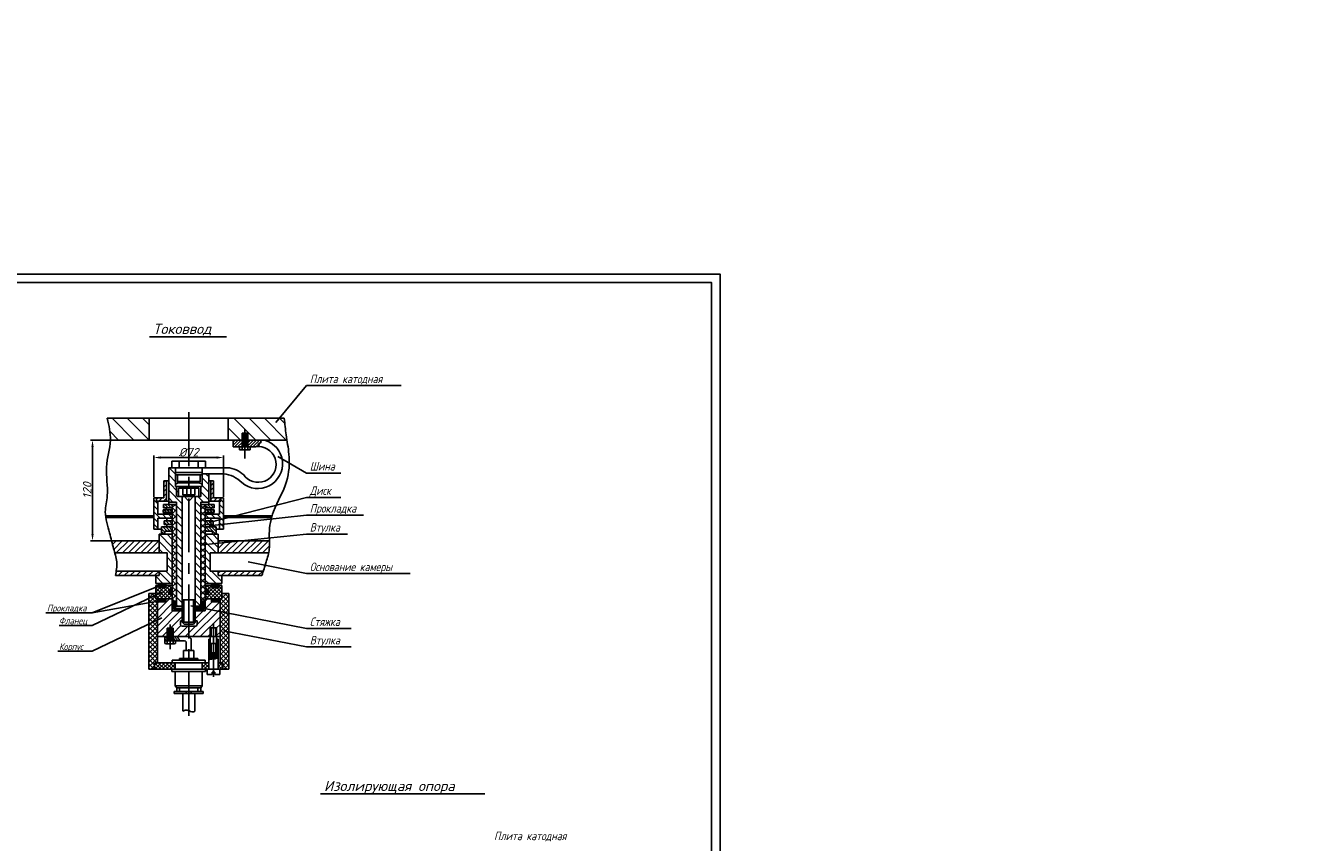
# Model space of a CAD drawing. Header units: millimetres. Extents: x 0 to 298874, y 0 to 515102.
# Tile 4 of 4: x 1584 to 2335, y 525 to 1006. Entities that reach past the tile are written whole.
import ezdxf

# ---------------------------------------------------------------- set-up
doc = ezdxf.new("R2010")
doc.units = ezdxf.units.MM
doc.linetypes.add('CENTER', pattern=[50.8, 31.75, -6.35, 6.35, -6.35])
for name, color, linetype in [('Основной', 7, 'Continuous'), ('Ось', 2, 'CENTER'), ('Размерный', 1, 'Continuous'), ('Сечение', 4, 'Continuous'), ('Текст', 5, 'Continuous'), ('Штриховка', 4, 'Continuous')]:
    doc.layers.add(name, color=color, linetype=linetype)
doc.styles.add('ROMANS', font='romans.shx', dxfattribs={"oblique": 15, "height": 5})
doc.dimstyles.new('ISO-25', dxfattribs={"dimtxt": 2.5, "dimasz": 2.5, "dimexe": 1.25, "dimexo": 0.625, "dimtad": 1, "dimtxsty": 'Standard', "dimcen": 2.5, "dimadec": 0, "dimazin": 0, "dimtfac": 1, "dimtmove": 0, "dimatfit": 3, "dimfxl": 0, "dimarcsym": 0})
picture_1 = doc.add_image_def('image1.jpg', size_in_pixel=(2083, 3590))
pattern_1 = [(135, (155.9853, 0), (-2.245064, -2.245064), [])]
pattern_2 = [(135, (155.9853, 0), (-1.7960512, -1.7960512), [])]
pattern_3 = [(135, (155.9853, 0), (-0.8980256, -0.8980256), [])]
pattern_4 = [(135, (155.9853, 0), (-1.122532, -1.122532), []), (225, (155.9853, 0), (1.122532, -1.122532), [])]
pattern_5 = [(135, (155.98525, 0), (-0.4490128, -0.4490128), []), (225, (155.98525, 0), (0.4490128, -0.4490128), [])]

# ---------------------------------------------------------------- blocks, each defined once
blk = doc.blocks.new('*D7')
at = {"layer": 'Defpoints', "color": 0}
for p in [(1660.11, 751.48), (1660.11, 727.78), (1701.15, 727.78)]:
    blk.add_point(p, dxfattribs=at)
at = {"layer": 'Размерный', "color": 0, "lineweight": -2}
for p, q in [((1660.11, 728.41), (1660.11, 752.73)), ((1697.15, 751.48), (1664.11, 751.48)), ((1701.15, 728.41), (1701.15, 752.73))]:
    blk.add_line(p, q, dxfattribs=at)
at = {"layer": 'Размерный', "color": 0}
for points in [[(1664.11, 752.14), (1664.11, 750.81), (1660.11, 751.48)], [(1697.15, 752.14), (1697.15, 750.81), (1701.15, 751.48)]]:
    blk.add_solid(points, dxfattribs=at)
at = {"layer": 'Размерный', "color": 5, "insert": (1680.63, 754.6), "char_height": 5, "attachment_point": 5, "style": 'ROMANS'}
blk.add_mtext('%%c72', dxfattribs=at)
blk = doc.blocks.new('*D8')
at = {"layer": 'Defpoints', "color": 0}
for p in [(1634.45, 761.74), (1623.92, 702.41), (1635.13, 702.41)]:
    blk.add_point(p, dxfattribs=at)
at = {"layer": 'Размерный', "color": 0, "lineweight": -2}
for p, q in [((1633.83, 761.74), (1622.67, 761.74)), ((1623.92, 757.74), (1623.92, 706.41)), ((1634.51, 702.41), (1622.67, 702.41))]:
    blk.add_line(p, q, dxfattribs=at)
at = {"layer": 'Размерный', "color": 0}
for points in [[(1623.25, 757.74), (1624.58, 757.74), (1623.92, 761.74)], [(1623.25, 706.41), (1624.58, 706.41), (1623.92, 702.41)]]:
    blk.add_solid(points, dxfattribs=at)
at = {"layer": 'Размерный', "color": 5, "insert": (1620.79, 732.07), "char_height": 5, "attachment_point": 5, "rotation": 90, "style": 'ROMANS'}
blk.add_mtext('120', dxfattribs=at)

msp = doc.modelspace()

# ---------------------------------------------------------------- hatches: boundary and pattern name
at = {"layer": 'Штриховка'}
h = msp.add_hatch(dxfattribs=at)
h.set_pattern_fill('ANSI31', color=256, scale=2, angle=90, style=0)
h.set_pattern_definition([(135, (155.985, 0), (-4.490128, -4.490128), [])])
edge = h.paths.add_edge_path()
edge.add_arc((1656.81, 762.236), 0.5, 270, 360)
edge.add_line((1657.31, 762.236), (1657.31, 774.1))
edge.add_arc((1656.81, 774.1), 0.5, 360, 450)
edge.add_line((1656.81, 774.6), (1632.6, 774.6))
edge.add_spline(control_points=[(1632.6, 774.6), (1633.585, 770.309), (1634.57, 766.017), (1634.45, 761.736)], knot_values=[0, 0, 0, 0, 12.995869, 12.995869, 12.995869, 12.995869], degree=3, periodic=0)
edge.add_line((1634.45, 761.736), (1656.81, 761.736))
edge = h.paths.add_edge_path()
edge.add_arc((1704.452, 774.1), 0.5, 90, 180)
edge.add_line((1703.952, 774.1), (1703.952, 762.236))
edge.add_arc((1704.452, 762.236), 0.5, 180, 270)
edge.add_line((1704.452, 761.736), (1712.043, 761.736))
edge.add_line((1712.043, 761.736), (1712.043, 765.926))
edge.add_line((1712.043, 765.926), (1715.426, 765.926))
edge.add_line((1715.426, 765.926), (1715.426, 761.736))
edge.add_line((1715.426, 761.736), (1738.544, 761.736))
edge.add_spline(control_points=[(1738.544, 761.736), (1738.379, 762.765), (1737.706, 767.026), (1737.292, 771.333), (1736.977, 774.6)], knot_values=[0, 0, 0, 0, 3.1296326, 12.9655531, 12.9655531, 12.9655531, 12.9655531], degree=3, periodic=0)
edge.add_line((1736.977, 774.6), (1704.452, 774.6))
h = msp.add_hatch(dxfattribs=at)
h.set_pattern_fill('ANSI31', color=256, scale=0.4, style=0)
h.set_pattern_definition([(45, (155.9853, 0), (-0.8980256, 0.8980256), [])])
h.paths.add_polyline_path([(1706.747, 761.736), (1706.747, 757.841), (1712.043, 757.841), (1712.043, 761.736)])
edge = h.paths.add_edge_path()
edge.add_arc((1721.626, 747.409), 10.527, 89.830963, 97.745248, ccw=False)
edge.add_spline(control_points=[(1721.657, 757.937), (1721.905, 758.193), (1722.43, 758.735), (1721.184, 760.101), (1723.701, 759.91), (1723.188, 761.11), (1722.921, 761.736)], knot_values=[0, 0, 0, 0, 0.9479205, 2.0059352, 3.4021687, 4.9242762, 4.9242762, 4.9242762, 4.9242762], degree=3, periodic=0)
edge.add_line((1722.921, 761.736), (1715.426, 761.736))
edge.add_line((1715.426, 761.736), (1715.426, 757.841))
edge.add_line((1715.426, 757.841), (1720.207, 757.841))
h = msp.add_hatch(dxfattribs=at)
h.set_pattern_fill('ANSI31', color=256, angle=90, style=0)
h.set_pattern_definition(pattern_1)
h.paths.add_polyline_path([(1674.619, 728.501), (1674.619, 733.5), (1680.631, 733.5), (1680.631, 734.316), (1672.781, 734.316), (1672.781, 745.336), (1668.84, 745.336), (1668.84, 725.233), (1673.514, 725.233), (1673.514, 663.931), (1676.85, 663.931), (1676.85, 728.501)])
h.paths.add_polyline_path([(1692.423, 725.233), (1692.423, 741.918), (1688.481, 741.918), (1688.481, 734.316), (1687.818, 734.316), (1687.818, 728.501), (1684.412, 728.501), (1684.412, 663.931), (1687.749, 663.931), (1687.749, 725.233)])
h = msp.add_hatch(dxfattribs=at)
h.set_pattern_fill('ANSI31', color=256, scale=0.6, style=0)
h.set_pattern_definition([(45, (155.9853, 0), (-1.3470384, 1.3470384), [])])
h.paths.add_polyline_path([(1699.568, 725.794), (1699.568, 727.783), (1695.281, 727.783), (1695.281, 737.73), (1693.75, 737.73), (1693.75, 725.794)])
h.paths.add_polyline_path([(1667.513, 725.794), (1667.513, 737.73), (1665.982, 737.73), (1665.982, 727.783), (1661.694, 727.783), (1661.694, 725.794)])
h = msp.add_hatch(dxfattribs=at)
h.set_pattern_fill('ANSI31', color=256, scale=0.8, angle=90, style=0)
h.set_pattern_definition(pattern_2)
h.paths.add_polyline_path([(1660.112, 709.291), (1662.454, 709.291), (1662.454, 715.668), (1670.927, 715.668), (1670.927, 718.014), (1662.506, 718.014), (1662.506, 725.794), (1661.694, 725.794), (1661.694, 727.783), (1660.112, 727.783)])
h.paths.add_polyline_path([(1701.151, 727.783), (1699.568, 727.783), (1699.568, 725.794), (1698.757, 725.794), (1698.757, 718.014), (1690.335, 718.014), (1690.335, 715.668), (1698.808, 715.668), (1698.808, 709.291), (1701.151, 709.291)])
h = msp.add_hatch(dxfattribs=at)
h.set_pattern_fill('ANSI31', color=256, scale=0.4, angle=90, style=0)
h.set_pattern_definition(pattern_3)
h.paths.add_polyline_path([(1670.927, 719.136), (1670.927, 720.615), (1665.619, 720.615), (1665.619, 719.136)])
h.paths.add_polyline_path([(1670.927, 721.789), (1670.927, 723.778), (1665.67, 723.778), (1665.67, 721.789)])
h.paths.add_polyline_path([(1695.592, 723.778), (1690.335, 723.778), (1690.335, 721.789), (1695.592, 721.789)])
h.paths.add_polyline_path([(1690.335, 720.615), (1690.335, 719.136), (1695.643, 719.136), (1695.643, 720.615)])
h = msp.add_hatch(dxfattribs=at)
h.set_pattern_fill('ANSI37', color=256, scale=0.8, angle=90, style=0)
h.set_pattern_definition([(135, (129.9618, 0), (-1.7960512, -1.7960512), []), (225, (129.9618, 0), (1.7960512, -1.7960512), [])])
h.paths.add_polyline_path([(1687.749, 666.828), (1690.335, 666.828), (1690.335, 723.778), (1687.749, 723.778)])
h.paths.add_polyline_path([(1670.927, 666.828), (1673.514, 666.828), (1673.514, 723.778), (1670.927, 723.778)])
h = msp.add_hatch(dxfattribs=at)
h.set_pattern_fill('ANSI31', color=256, scale=0.8, angle=90, style=0)
h.set_pattern_definition(pattern_2)
edge = h.paths.add_edge_path()
edge.add_line((1645.841, 717.199), (1631.57, 717.199))
edge.add_spline(control_points=[(1631.57, 717.199), (1631.606, 716.874), (1631.649, 716.549), (1631.698, 716.223)], knot_values=[57.8110149, 57.8110149, 57.8110149, 57.8110149, 58.8032169, 58.8032169, 58.8032169, 58.8032169], degree=3, periodic=0)
edge.add_line((1631.698, 716.223), (1645.841, 716.223))
edge.add_line((1645.841, 716.223), (1645.841, 717.199))
edge = h.paths.add_edge_path()
edge.add_spline(control_points=[(1729.525, 716.223), (1729.615, 716.55), (1729.709, 716.875), (1729.807, 717.199)], knot_values=[59.3508208, 59.3508208, 59.3508208, 59.3508208, 60.3612891, 60.3612891, 60.3612891, 60.3612891], degree=3, periodic=0)
edge.add_line((1729.807, 717.199), (1715.422, 717.199))
edge.add_line((1715.422, 717.199), (1715.422, 716.223))
edge.add_line((1715.422, 716.223), (1729.525, 716.223))
h = msp.add_hatch(dxfattribs=at)
h.set_pattern_fill('ANSI31', color=256, scale=0.4, angle=90, style=0)
h.set_pattern_definition(pattern_3)
h.paths.add_polyline_path([(1670.927, 711.995), (1670.927, 714.086), (1666.129, 714.086), (1666.129, 711.995)])
h.paths.add_polyline_path([(1664.547, 710.618), (1664.547, 706.231), (1666.538, 706.231), (1666.538, 708.016), (1670.927, 708.016), (1670.927, 710.618)])
h.paths.add_polyline_path([(1690.335, 714.086), (1690.335, 711.995), (1695.133, 711.995), (1695.133, 714.086)])
h.paths.add_polyline_path([(1690.335, 710.618), (1690.335, 708.016), (1694.725, 708.016), (1694.725, 706.231), (1696.715, 706.231), (1696.715, 710.618)])
h = msp.add_hatch(dxfattribs=at)
h.set_pattern_fill('ANSI31', color=256, angle=90, style=0)
h.set_pattern_definition(pattern_1)
h.paths.add_polyline_path([(1670.927, 706.231), (1663.22, 706.231), (1663.22, 695.277), (1667.901, 695.277), (1667.901, 684.617), (1663.22, 684.617), (1663.22, 681.949), (1661.146, 681.949), (1661.146, 677.219), (1670.927, 677.219)])
h.paths.add_polyline_path([(1698.042, 706.231), (1690.335, 706.231), (1690.335, 677.219), (1700.116, 677.219), (1700.116, 681.949), (1698.042, 681.949), (1698.042, 684.617), (1693.362, 684.617), (1693.362, 695.277), (1698.042, 695.277)])
h = msp.add_hatch(dxfattribs=at)
h.set_pattern_fill('ANSI31', color=256, scale=0.8, style=0)
h.set_pattern_definition([(45, (155.9853, 0), (-1.7960512, 1.7960512), [])])
edge = h.paths.add_edge_path()
edge.add_line((1663.22, 695.277), (1663.22, 702.41))
edge.add_line((1663.22, 702.41), (1635.131, 702.41))
edge.add_spline(control_points=[(1635.131, 702.41), (1635.498, 700.869), (1636.072, 698.492), (1636.787, 696.117), (1637.029, 695.277)], knot_values=[72.9598466, 72.9598466, 72.9598466, 72.9598466, 77.7254674, 80.3227501, 80.3227501, 80.3227501, 80.3227501], degree=3, periodic=0)
edge.add_line((1637.029, 695.277), (1663.22, 695.277))
edge = h.paths.add_edge_path()
edge.add_spline(control_points=[(1727.755, 695.277), (1727.914, 696.035), (1728.307, 698.388), (1728.271, 700.783), (1728.218, 702.41)], knot_values=[74.2362057, 74.2362057, 74.2362057, 74.2362057, 76.5629157, 81.4302577, 81.4302577, 81.4302577, 81.4302577], degree=3, periodic=0)
edge.add_line((1728.218, 702.41), (1698.042, 702.41))
edge.add_line((1698.042, 702.41), (1698.042, 695.277))
edge.add_line((1698.042, 695.277), (1727.755, 695.277))
edge = h.paths.add_edge_path()
edge.add_spline(control_points=[(1637.901, 684.617), (1637.778, 683.729), (1637.63, 682.839), (1637.483, 681.949)], knot_values=[91.1487133, 91.1487133, 91.1487133, 91.1487133, 93.8120475, 93.8120475, 93.8120475, 93.8120475], degree=3, periodic=0)
edge.add_line((1637.483, 681.949), (1663.22, 681.949))
edge.add_line((1663.22, 681.949), (1663.22, 684.617))
edge.add_line((1663.22, 684.617), (1637.901, 684.617))
edge = h.paths.add_edge_path()
edge.add_spline(control_points=[(1723.78, 681.949), (1724.058, 682.838), (1724.335, 683.727), (1724.613, 684.617)], knot_values=[92.5152532, 92.5152532, 92.5152532, 92.5152532, 95.3175659, 95.3175659, 95.3175659, 95.3175659], degree=3, periodic=0)
edge.add_line((1724.613, 684.617), (1698.042, 684.617))
edge.add_line((1698.042, 684.617), (1698.042, 681.949))
edge.add_line((1698.042, 681.949), (1723.78, 681.949))
h = msp.add_hatch(dxfattribs=at)
h.set_pattern_fill('ANSI37', color=256, scale=0.5, angle=90, style=0)
h.set_pattern_definition(pattern_4)
h.paths.add_polyline_path([(1670.927, 668.21), (1670.927, 670.887), (1668.875, 670.887), (1668.875, 671.757), (1670.927, 671.757), (1670.927, 672.806), (1668.875, 672.806), (1668.875, 673.676), (1670.927, 673.676), (1670.927, 676.018), (1667.231, 676.018), (1667.231, 674.892), (1662.874, 674.892), (1662.874, 676.018), (1661.146, 676.018), (1661.146, 668.21)])
h.paths.add_polyline_path([(1700.116, 668.21), (1700.116, 676.018), (1698.388, 676.018), (1698.388, 674.892), (1694.031, 674.892), (1694.031, 676.018), (1690.335, 676.018), (1690.335, 673.676), (1692.387, 673.676), (1692.387, 672.806), (1690.335, 672.806), (1690.335, 671.757), (1692.387, 671.757), (1692.387, 670.887), (1690.335, 670.887), (1690.335, 668.21)])
h = msp.add_hatch(dxfattribs=at)
h.set_pattern_fill('ANSI37', color=256, scale=0.2, angle=90, style=0)
h.set_pattern_definition(pattern_5)
h.paths.add_polyline_path([(1667.231, 668.21), (1662.874, 668.21), (1662.874, 666.408), (1667.231, 666.408)])
h.paths.add_polyline_path([(1662.874, 677.219), (1662.874, 674.892), (1667.231, 674.892), (1667.231, 677.219)])
h.paths.add_polyline_path([(1694.031, 677.219), (1694.031, 674.892), (1698.388, 674.892), (1698.388, 677.219)])
h.paths.add_polyline_path([(1694.031, 668.21), (1694.031, 666.408), (1698.388, 666.408), (1698.388, 668.21)])
h = msp.add_hatch(dxfattribs=at)
h.set_pattern_fill('ANSI37', color=256, scale=0.6, angle=90, style=0)
h.set_pattern_definition([(135, (155.9853, 0), (-1.3470384, -1.3470384), []), (225, (155.9853, 0), (1.3470384, -1.3470384), [])])
h.paths.add_polyline_path([(1657.021, 626.748), (1660.551, 626.748), (1660.551, 630.58), (1662.164, 630.58), (1662.164, 668.21), (1661.146, 668.21), (1661.146, 671.269), (1657.021, 671.269)])
h.paths.add_polyline_path([(1699.098, 630.58), (1700.712, 630.58), (1700.712, 626.748), (1704.241, 626.748), (1704.241, 671.269), (1700.116, 671.269), (1700.116, 668.21), (1699.098, 668.21)])
h = msp.add_hatch(dxfattribs=at)
h.set_pattern_fill('ANSI31', color=256, style=0)
h.set_pattern_definition([(45, (129.9618, 0), (-2.245064, 2.245064), [])])
h.paths.add_polyline_path([(1671.377, 650.85), (1671.377, 645.963), (1679.794, 645.963, -0.0234574), (1680.004, 645.963), (1680.631, 645.963), (1680.631, 652.1), (1676.719, 652.1, -0.4142136), (1675.719, 653.1), (1675.719, 655.223), (1676.85, 655.223), (1676.85, 661.153), (1670.927, 661.153), (1670.927, 668.21), (1667.231, 668.21), (1667.231, 666.408), (1662.874, 666.408), (1662.874, 668.21), (1662.164, 668.21), (1662.164, 645.963), (1667.993, 645.963), (1667.993, 650.85)])
h.paths.add_polyline_path([(1685.543, 653.1, -0.4142136), (1684.543, 652.1), (1680.631, 652.1), (1680.631, 645.963), (1693.368, 645.963), (1693.368, 651.168), (1697.025, 651.168), (1697.025, 645.963), (1699.098, 645.963), (1699.098, 668.21), (1698.388, 668.21), (1698.388, 666.408), (1694.031, 666.408), (1694.031, 668.21), (1690.335, 668.21), (1690.335, 661.153), (1684.412, 661.153), (1684.412, 655.223), (1685.543, 655.223)])
h = msp.add_hatch(dxfattribs=at)
h.set_pattern_fill('ANSI31', color=256, scale=0.2, angle=90, style=0)
h.set_pattern_definition([(135, (155.98525, 0), (-0.4490128, -0.4490128), [])])
h.paths.add_polyline_path([(1673.514, 666.828), (1671.805, 666.828), (1671.805, 661.995), (1673.514, 661.995), (1673.514, 662.587), (1672.857, 662.587), (1672.857, 663.931), (1673.514, 663.931)])
h.paths.add_polyline_path([(1687.749, 663.931), (1688.405, 663.931), (1688.405, 662.587), (1687.749, 662.587), (1687.749, 661.995), (1689.458, 661.995), (1689.458, 666.828), (1687.749, 666.828)])
h = msp.add_hatch(dxfattribs=at)
h.set_pattern_fill('ANSI31', color=256, scale=0.3, angle=90, style=0)
h.set_pattern_definition([(135, (155.9853, 0), (-0.6735192, -0.6735192), [])])
edge = h.paths.add_edge_path()
edge.add_spline(control_points=[(1674.706, 643.566), (1674.92, 643.875), (1675.392, 644.553), (1673.85, 645.145), (1674.495, 645.711), (1674.783, 645.963)], knot_values=[0, 0, 0, 0, 0.9280588, 2.0414204, 2.936056, 2.936056, 2.936056, 2.936056], degree=3, periodic=0)
edge.add_line((1674.783, 645.963), (1671.377, 645.963))
edge.add_line((1671.377, 645.963), (1671.377, 643.566))
edge.add_line((1671.377, 643.566), (1674.706, 643.566))
h.paths.add_polyline_path([(1667.993, 645.963), (1666.596, 645.963), (1666.596, 643.566), (1667.993, 643.566)])
h = msp.add_hatch(dxfattribs=at)
h.set_pattern_fill('ANSI37', color=256, scale=0.2, angle=90, style=0)
h.set_pattern_definition(pattern_5)
edge = h.paths.add_edge_path()
edge.add_spline(control_points=[(1692.462, 632.391), (1693.14, 632.547), (1694.039, 632.753), (1694.968, 632.81), (1695.196, 632.826)], knot_values=[2.876476, 2.876476, 2.876476, 2.876476, 4.9621934, 5.6440714, 5.6440714, 5.6440714, 5.6440714], degree=3, periodic=0)
edge.add_line((1695.196, 632.826), (1695.196, 636.347))
edge.add_line((1695.196, 636.347), (1693.368, 636.347))
edge.add_line((1693.368, 636.347), (1693.368, 644.544))
edge.add_line((1693.368, 644.544), (1692.462, 644.544))
edge.add_line((1692.462, 644.544), (1692.462, 632.391))
edge = h.paths.add_edge_path()
edge.add_line((1697.931, 644.544), (1697.025, 644.544))
edge.add_line((1697.025, 644.544), (1697.025, 636.347))
edge.add_line((1697.025, 636.347), (1695.196, 636.347))
edge.add_line((1695.196, 636.347), (1695.196, 632.826))
edge.add_spline(control_points=[(1695.196, 632.826), (1695.562, 632.851), (1696.519, 632.932), (1697.391, 633.363), (1697.931, 633.63)], knot_values=[0, 0, 0, 0, 1.0928379, 2.876476, 2.876476, 2.876476, 2.876476], degree=3, periodic=0)
edge.add_line((1697.931, 633.63), (1697.931, 644.544))
h = msp.add_hatch(dxfattribs=at)
h.set_pattern_fill('ANSI37', color=256, scale=0.5, angle=90, style=0)
h.set_pattern_definition(pattern_4)
h.paths.add_polyline_path([(1672.663, 626.748), (1672.663, 630.58), (1660.551, 630.58), (1660.551, 626.748)])
h.paths.add_polyline_path([(1688.599, 626.748), (1692.462, 626.748), (1692.462, 630.58), (1688.599, 630.58)])
h.paths.add_polyline_path([(1700.712, 630.58), (1697.931, 630.58), (1697.931, 626.748), (1700.712, 626.748)])

# ---------------------------------------------------------------- linework, layer by layer
for p, q in [((1657.541, 822.536), (1702.856, 822.536)), ((1645.841, 717.199), (1645.841, 716.223)), ((1715.422, 717.199), (1715.422, 716.223)), ((1667.993, 641.829), (1667.993, 650.85)), ((1671.377, 641.829), (1671.377, 650.85)), ((1758.33, 553.228), (1855.23, 553.228))]:
    msp.add_line(p, q)
msp.add_lwpolyline([(1152.919, 265.528), (1993.919, 265.528), (1993.919, 859.528), (1152.919, 859.528)], close=True)
msp.add_lwpolyline([(1172.919, 270.528), (1172.919, 854.528), (1988.919, 854.528), (1988.919, 270.528), (1172.919, 270.528)])
msp.add_spline([(1674.783, 645.963), (1674.258, 645.238), (1675.03, 644.436), (1674.706, 643.566)], degree=3)
at = {"layer": 'Основной'}
for p, q in [((1632.6, 774.6), (1736.977, 774.6)), ((1657.31, 774.1), (1657.31, 762.236)), ((1703.952, 774.1), (1703.952, 762.236)), ((1715.426, 765.926), (1712.043, 765.926)), ((1712.043, 765.926), (1712.043, 756.104)), ((1712.788, 765.926), (1712.788, 757.841)), ((1714.681, 765.926), (1714.681, 757.841)), ((1715.426, 765.926), (1715.426, 756.104)), ((1634.45, 761.736), (1712.043, 761.736)), ((1706.747, 761.736), (1706.747, 757.841)), ((1715.426, 761.736), (1738.544, 761.736)), ((1706.747, 757.841), (1720.207, 757.841)), ((1710.645, 757.841), (1710.645, 756.104)), ((1711.319, 755.93), (1716.15, 755.93)), ((1716.824, 757.841), (1716.824, 756.104)), ((1704.688, 745.336), (1668.84, 745.336)), ((1668.84, 723.778), (1668.84, 745.336)), ((1690.573, 749.366), (1670.69, 749.366)), ((1670.69, 745.336), (1670.69, 749.366)), ((1672.781, 734.316), (1672.781, 745.336)), ((1675.028, 749.366), (1675.028, 745.336)), ((1686.234, 749.366), (1686.234, 745.336)), ((1688.481, 734.316), (1688.481, 745.336)), ((1690.573, 745.336), (1690.573, 749.366)), ((1665.982, 737.73), (1665.982, 727.783)), ((1668.84, 737.73), (1665.982, 737.73)), ((1667.513, 725.794), (1667.513, 737.73)), ((1688.481, 742.683), (1672.781, 742.683)), ((1688.481, 741.255), (1672.781, 741.255)), ((1674.467, 736.664), (1672.781, 735.797)), ((1673.956, 741.255), (1673.956, 737.378)), ((1687.306, 737.378), (1673.956, 737.378)), ((1673.956, 737.378), (1674.467, 736.664)), ((1674.467, 736.664), (1686.796, 736.664)), ((1687.306, 737.378), (1686.796, 736.664)), ((1686.796, 736.664), (1688.481, 735.797)), ((1687.306, 741.255), (1687.306, 737.378)), ((1688.481, 741.918), (1701.157, 741.918)), ((1692.423, 723.778), (1692.423, 741.918)), ((1692.423, 737.73), (1695.281, 737.73)), ((1693.75, 725.794), (1693.75, 737.73)), ((1695.281, 737.73), (1695.281, 727.783)), ((1672.781, 734.316), (1688.481, 734.316)), ((1673.445, 728.501), (1673.445, 734.316)), ((1673.734, 728.501), (1687.818, 728.501)), ((1686.644, 733.5), (1674.619, 733.5)), ((1674.619, 728.501), (1674.619, 733.5)), ((1676.85, 728.501), (1676.85, 654.401)), ((1677.121, 733.5), (1677.121, 729.523)), ((1677.121, 729.523), (1680.631, 729.523)), ((1677.121, 729.523), (1680.631, 725.85)), ((1679.469, 729.523), (1679.469, 733.5)), ((1684.142, 729.523), (1680.631, 725.85)), ((1684.142, 729.523), (1680.631, 729.523)), ((1681.794, 729.523), (1681.794, 733.5)), ((1684.142, 733.5), (1684.142, 729.523)), ((1684.412, 728.501), (1684.412, 654.401)), ((1686.644, 728.501), (1686.644, 733.5)), ((1687.818, 728.501), (1687.818, 734.316)), ((1660.112, 727.783), (1660.112, 709.291)), ((1660.112, 727.783), (1665.982, 727.783)), ((1661.694, 727.783), (1661.694, 725.794)), ((1661.694, 725.794), (1668.84, 725.794)), ((1662.506, 725.794), (1662.506, 718.014)), ((1665.619, 720.615), (1670.927, 720.615)), ((1665.619, 719.136), (1665.619, 720.615)), ((1665.67, 723.778), (1665.67, 721.789)), ((1665.67, 723.778), (1673.514, 723.778)), ((1665.67, 721.789), (1670.927, 721.789)), ((1667.405, 721.789), (1667.405, 720.615)), ((1673.514, 725.233), (1668.84, 725.233)), ((1670.927, 723.778), (1670.927, 661.153)), ((1673.514, 725.233), (1673.514, 663.931)), ((1687.749, 725.233), (1687.749, 663.931)), ((1687.749, 725.233), (1692.423, 725.233)), ((1695.592, 723.778), (1687.749, 723.778)), ((1690.335, 723.778), (1690.335, 661.153)), ((1695.592, 721.789), (1690.335, 721.789)), ((1695.643, 720.615), (1690.335, 720.615)), ((1699.568, 725.794), (1692.423, 725.794)), ((1693.857, 721.789), (1693.857, 720.615)), ((1695.281, 727.783), (1701.151, 727.783)), ((1695.592, 723.778), (1695.592, 721.789)), ((1695.643, 719.136), (1695.643, 720.615)), ((1698.757, 725.794), (1698.757, 718.014)), ((1699.568, 727.783), (1699.568, 725.794)), ((1701.151, 727.783), (1701.151, 709.291)), ((1660.112, 717.199), (1631.57, 717.199)), ((1660.112, 716.223), (1631.698, 716.223)), ((1662.454, 715.668), (1670.927, 715.668)), ((1662.454, 709.291), (1662.454, 715.668)), ((1662.506, 718.014), (1670.927, 718.014)), ((1670.927, 719.136), (1665.619, 719.136)), ((1666.129, 714.086), (1666.129, 711.995)), ((1670.927, 714.086), (1666.129, 714.086)), ((1667.405, 719.136), (1667.405, 718.014)), ((1667.661, 715.668), (1667.661, 714.086)), ((1690.335, 719.136), (1695.643, 719.136)), ((1698.757, 718.014), (1690.335, 718.014)), ((1698.808, 715.668), (1690.335, 715.668)), ((1690.335, 714.086), (1695.133, 714.086)), ((1693.602, 715.668), (1693.602, 714.086)), ((1693.857, 719.136), (1693.857, 718.014)), ((1695.133, 714.086), (1695.133, 711.995)), ((1698.808, 709.291), (1698.808, 715.668)), ((1701.151, 717.199), (1729.807, 717.199)), ((1701.151, 716.223), (1729.525, 716.223)), ((1660.112, 709.291), (1664.547, 709.291)), ((1663.22, 706.231), (1663.22, 695.277)), ((1670.927, 706.231), (1663.22, 706.231)), ((1664.547, 710.618), (1664.547, 706.231)), ((1670.927, 710.618), (1664.547, 710.618)), ((1666.129, 711.995), (1670.927, 711.995)), ((1666.538, 708.016), (1666.538, 706.231)), ((1670.927, 708.016), (1666.538, 708.016)), ((1667.661, 711.995), (1667.661, 710.618)), ((1695.133, 711.995), (1690.335, 711.995)), ((1690.335, 710.618), (1696.715, 710.618)), ((1690.335, 708.016), (1694.725, 708.016)), ((1690.335, 706.231), (1698.042, 706.231)), ((1693.602, 711.995), (1693.602, 710.618)), ((1694.725, 708.016), (1694.725, 706.231)), ((1696.715, 710.618), (1696.715, 706.231)), ((1701.151, 709.291), (1696.715, 709.291)), ((1698.042, 706.231), (1698.042, 695.277)), ((1663.22, 702.41), (1635.131, 702.41)), ((1698.042, 702.41), (1728.218, 702.41)), ((1637.029, 695.277), (1667.901, 695.277)), ((1667.901, 695.277), (1667.901, 684.617)), ((1727.755, 695.277), (1693.362, 695.277)), ((1693.362, 695.277), (1693.362, 684.617)), ((1667.901, 684.617), (1637.901, 684.617)), ((1663.22, 684.617), (1663.22, 681.949)), ((1693.362, 684.617), (1724.613, 684.617)), ((1698.042, 684.617), (1698.042, 681.949)), ((1663.22, 681.949), (1637.483, 681.949)), ((1661.146, 681.949), (1661.146, 677.219)), ((1661.146, 677.219), (1670.927, 677.219)), ((1661.146, 676.018), (1662.874, 676.018)), ((1661.146, 676.018), (1661.146, 668.21)), ((1662.874, 674.892), (1662.874, 677.219)), ((1667.231, 677.219), (1667.231, 674.892)), ((1667.231, 676.018), (1670.927, 676.018)), ((1700.116, 677.219), (1690.335, 677.219)), ((1694.031, 676.018), (1690.335, 676.018)), ((1694.031, 677.219), (1694.031, 674.892)), ((1698.042, 681.949), (1723.78, 681.949)), ((1698.388, 674.892), (1698.388, 677.219)), ((1700.116, 676.018), (1698.388, 676.018)), ((1700.116, 681.949), (1700.116, 677.219)), ((1700.116, 676.018), (1700.116, 668.21)), ((1657.021, 671.269), (1657.021, 626.748)), ((1661.146, 671.269), (1657.021, 671.269)), ((1661.146, 668.21), (1670.927, 668.21)), ((1662.164, 668.21), (1662.164, 630.58)), ((1667.231, 674.892), (1662.874, 674.892)), ((1662.874, 666.408), (1662.874, 668.21)), ((1667.231, 668.21), (1667.231, 666.408)), ((1668.875, 673.676), (1668.875, 672.806)), ((1670.927, 673.676), (1668.875, 673.676)), ((1668.875, 672.806), (1670.927, 672.806)), ((1670.927, 671.757), (1668.875, 671.757)), ((1668.875, 671.757), (1668.875, 670.887)), ((1668.875, 670.887), (1670.927, 670.887)), ((1690.335, 673.676), (1692.387, 673.676)), ((1692.387, 672.806), (1690.335, 672.806)), ((1690.335, 671.757), (1692.387, 671.757)), ((1692.387, 670.887), (1690.335, 670.887)), ((1700.116, 668.21), (1690.335, 668.21)), ((1692.387, 673.676), (1692.387, 672.806)), ((1692.387, 671.757), (1692.387, 670.887)), ((1694.031, 674.892), (1698.388, 674.892)), ((1694.031, 668.21), (1694.031, 666.408)), ((1698.388, 666.408), (1698.388, 668.21)), ((1699.098, 668.21), (1699.098, 630.58)), ((1700.116, 671.269), (1704.241, 671.269)), ((1704.241, 671.269), (1704.241, 626.748)), ((1667.231, 666.408), (1662.874, 666.408)), ((1673.514, 666.828), (1670.927, 666.828)), ((1670.927, 661.153), (1676.85, 661.153)), ((1671.805, 666.828), (1671.805, 661.995)), ((1671.805, 661.995), (1676.85, 661.995)), ((1672.857, 663.931), (1672.857, 662.587)), ((1672.857, 663.931), (1676.85, 663.931)), ((1672.857, 662.587), (1676.85, 662.587)), ((1673.514, 662.587), (1673.514, 661.995)), ((1676.85, 667.551), (1680.631, 667.551)), ((1677.792, 667.551), (1677.792, 654.401)), ((1684.412, 667.551), (1680.631, 667.551)), ((1683.471, 667.551), (1683.471, 654.401)), ((1688.405, 663.931), (1684.412, 663.931)), ((1688.405, 662.587), (1684.412, 662.587)), ((1689.458, 661.995), (1684.412, 661.995)), ((1690.335, 661.153), (1684.412, 661.153)), ((1687.749, 666.828), (1690.335, 666.828)), ((1687.749, 662.587), (1687.749, 661.995)), ((1688.405, 663.931), (1688.405, 662.587)), ((1689.458, 666.828), (1689.458, 661.995)), ((1694.031, 666.408), (1698.388, 666.408)), ((1675.719, 655.223), (1675.719, 653.1)), ((1676.85, 655.223), (1675.719, 655.223)), ((1677.89, 653.218), (1676.85, 654.401)), ((1676.85, 654.401), (1680.631, 654.401)), ((1680.631, 653.218), (1677.89, 653.218)), ((1684.412, 654.401), (1680.631, 654.401)), ((1680.631, 653.218), (1683.372, 653.218)), ((1683.372, 653.218), (1684.412, 654.401)), ((1684.412, 655.223), (1685.543, 655.223)), ((1685.543, 655.223), (1685.543, 653.1)), ((1699.098, 645.963), (1662.164, 645.963)), ((1666.596, 645.963), (1666.596, 641.829)), ((1671.371, 650.85), (1667.999, 650.85)), ((1668.693, 650.85), (1668.693, 643.566)), ((1670.676, 650.85), (1670.676, 643.566)), ((1676.719, 652.1), (1680.631, 652.1)), ((1684.543, 652.1), (1680.631, 652.1)), ((1697.025, 651.168), (1693.368, 651.168)), ((1693.368, 651.168), (1693.368, 636.347)), ((1693.845, 651.168), (1693.845, 645.963)), ((1696.548, 651.168), (1696.548, 645.963)), ((1697.025, 651.168), (1697.025, 636.347)), ((1666.596, 643.566), (1678.127, 643.566)), ((1667.27, 641.655), (1672.1, 641.655)), ((1672.774, 643.566), (1672.774, 641.829)), ((1679.127, 637.729), (1679.127, 642.566)), ((1682.135, 637.729), (1682.135, 643.591)), ((1693.368, 644.544), (1692.462, 644.544)), ((1692.462, 644.544), (1692.462, 626.748)), ((1693.368, 641.971), (1697.025, 641.971)), ((1693.845, 641.971), (1693.845, 636.347)), ((1696.548, 641.971), (1696.548, 636.347)), ((1697.025, 644.544), (1697.931, 644.544)), ((1697.931, 644.544), (1697.931, 626.748)), ((1660.551, 630.58), (1660.551, 626.748)), ((1692.462, 630.58), (1660.602, 630.58)), ((1670.851, 632.058), (1680.631, 632.058)), ((1670.851, 630.58), (1670.851, 632.058)), ((1672.663, 630.58), (1672.663, 626.748)), ((1675.191, 633.059), (1680.631, 633.059)), ((1675.191, 632.058), (1675.191, 633.059)), ((1677.623, 637.729), (1680.631, 637.729)), ((1677.623, 633.059), (1677.623, 637.729)), ((1683.64, 637.729), (1680.631, 637.729)), ((1686.072, 633.059), (1680.631, 633.059)), ((1690.411, 632.058), (1680.631, 632.058)), ((1683.64, 633.059), (1683.64, 637.729)), ((1686.072, 632.058), (1686.072, 633.059)), ((1688.599, 630.58), (1688.599, 626.748)), ((1690.411, 630.58), (1690.411, 632.058)), ((1693.368, 636.347), (1697.025, 636.347)), ((1700.712, 630.58), (1697.931, 630.58)), ((1700.712, 630.58), (1700.712, 626.748)), ((1704.241, 626.748), (1657.021, 626.748)), ((1670.708, 626.748), (1670.708, 625.481)), ((1670.708, 625.481), (1680.631, 625.481)), ((1672.663, 625.481), (1672.663, 617.029)), ((1690.554, 625.481), (1680.631, 625.481)), ((1688.599, 625.481), (1688.599, 617.029)), ((1690.554, 626.748), (1690.554, 625.481)), ((1691.46, 626.748), (1691.46, 623.67)), ((1691.46, 623.67), (1694.369, 623.67)), ((1694.369, 623.67), (1694.369, 625.004)), ((1694.369, 625.004), (1696.023, 625.004)), ((1696.023, 623.67), (1696.023, 625.004)), ((1698.932, 623.67), (1696.023, 623.67)), ((1698.932, 626.748), (1698.932, 623.67)), ((1673.553, 615.82), (1672.663, 617.029)), ((1672.663, 617.029), (1680.631, 617.029)), ((1673.553, 615.82), (1673.553, 613.681)), ((1680.631, 615.82), (1673.553, 615.82)), ((1675.24, 615.82), (1675.24, 613.681)), ((1688.599, 617.029), (1680.631, 617.029)), ((1680.631, 615.82), (1687.709, 615.82)), ((1686.023, 615.82), (1686.023, 613.681)), ((1687.709, 615.82), (1688.599, 617.029)), ((1687.709, 615.82), (1687.709, 613.681)), ((1672.126, 613.681), (1672.126, 612.385)), ((1672.126, 613.681), (1680.631, 613.681)), ((1672.126, 612.385), (1680.631, 612.385)), ((1677.121, 612.385), (1677.121, 601.949)), ((1679.196, 613.681), (1679.196, 612.385)), ((1689.136, 613.681), (1680.631, 613.681)), ((1689.136, 612.385), (1680.631, 612.385)), ((1682.066, 613.681), (1682.066, 612.385)), ((1684.142, 612.385), (1684.142, 601.949)), ((1689.136, 613.681), (1689.136, 612.385))]:
    msp.add_line(p, q, dxfattribs=at)
for centre, radius, start, end in [((1656.81, 774.1), 0.5, 360, 90), ((1704.452, 774.1), 0.5, 90, 180), ((1656.81, 762.236), 0.5, 270, 360), ((1704.452, 762.236), 0.5, 180, 270), ((1721.402, 747.745), 14.539, 229.166107, 74.222046), ((1711.344, 757.416), 1.487, 241.975854, 298.024146), ((1713.734, 764.232), 8.303, 258.243799, 281.756201), ((1721.626, 747.409), 10.527, 223.226898, 97.745248), ((1716.125, 757.416), 1.487, 241.975854, 298.024146), ((1702.614, 730.667), 14.815, 40.04919, 81.955671), ((1699.077, 723.869), 18.169, 45.126062, 83.425566), ((1676.719, 653.1), 1, 180, 270), ((1684.543, 653.1), 1, 270, 0), ((1679.899, 643.725), 2.24, 356.571535, 92.687526), ((1667.294, 643.142), 1.487, 241.975854, 298.024146), ((1669.685, 649.958), 8.303, 258.243799, 281.756201), ((1672.075, 643.142), 1.487, 241.975854, 298.024146), ((1678.127, 642.566), 1, 0, 90)]:
    msp.add_arc(centre, radius, start, end, dxfattribs=at)
at = {"layer": 'Ось'}
for p, q in [((1680.631, 778.208), (1680.631, 599.313)), ((1713.734, 768.278), (1713.734, 750.931)), ((1669.685, 653.154), (1669.685, 638.636)), ((1695.196, 653.922), (1695.196, 622.003))]:
    msp.add_line(p, q, dxfattribs=at)
at = {"layer": 'Сечение'}
for points in [[(1632.6, 774.6), (1634.45, 761.736), (1632.137, 745.871), (1632.6, 728.997), (1631.443, 719.52), (1633.988, 707.039), (1636.3, 697.793), (1638.151, 689.934), (1637.483, 681.949)], [(1736.977, 774.6), (1738.069, 764.825), (1739.688, 753.499), (1738.3, 737.319), (1730.668, 719.752), (1728.123, 706.576), (1728.123, 697.562), (1726.273, 689.934), (1723.78, 681.949)], [(1722.921, 761.736), (1723.081, 760.223), (1721.764, 759.76), (1722.12, 758.764), (1721.657, 757.937)], [(1697.931, 633.63), (1696.277, 632.963), (1694.512, 632.773), (1692.462, 632.391)], [(1677.121, 601.949), (1679.054, 602.616), (1681.705, 601.898), (1683.233, 601.584), (1684.142, 601.949)]]:
    msp.add_spline(points, degree=3, dxfattribs=at)

# ---------------------------------------------------------------- texts
at = {"layer": 'Текст', "style": 'ROMANS', "oblique": 15}
for s, p in [('Токоввод', (1659.59, 824.302)), ('Изолирующая опора', (1760.379, 554.993))]:
    msp.add_text(s, height=6, dxfattribs=at).set_placement(p)
at = {"layer": 'Текст', "style": 'ROMANS', "oblique": 15, "width": 0.8}
for s, height, p in [('Плита катодная', 5, (1752.004, 795.328)), ('Шина', 5, (1752.004, 743.824)), ('Диск', 5, (1752.004, 729.464)), ('Прокладка', 5, (1752.004, 719.033)), ('Втулка', 5, (1752.004, 707.847)), ('Основание камеры', 5, (1752.004, 684.568)), ('Прокладка', 4, (1597.061, 660.835)), ('Фланец', 4, (1604.175, 653.251)), ('Стяжка', 5, (1752.004, 652.218)), ('Втулка', 5, (1752.004, 641.334)), ('Корпус', 4, (1604.175, 638.085)), ('Плита катодная', 5, (1860.595, 526.02))]:
    msp.add_text(s, height=height, dxfattribs=at).set_placement(p)

# ---------------------------------------------------------------- dimensions: what is measured, and where the dimension line sits
at = {"layer": 'Размерный'}
dim = msp.add_linear_dim(base=(1623.917, 702.41), p1=(1634.45, 761.736), p2=(1635.131, 702.41), angle=90, text='120', dimstyle='ISO-25', override={"dimasz": 4, "dimtxsty": 'ROMANS', "dimclrt": 5}, dxfattribs=at)
dim.commit()
dim.dimension.update_dxf_attribs({"geometry": '*D8', "text_midpoint": (1620.792, 732.073)})
dim = msp.add_linear_dim(base=(1660.112, 751.477), p1=(1701.151, 727.783), p2=(1660.112, 727.783), text='%%c72', dimstyle='ISO-25', override={"dimasz": 4, "dimtxsty": 'ROMANS', "dimclrt": 5}, dxfattribs=at)
dim.commit()
dim.dimension.update_dxf_attribs({"geometry": '*D7', "text_midpoint": (1680.631, 754.602)})

# ---------------------------------------------------------------- pictures from other files: only their frames are drawn
image = msp.add_image(picture_1, insert=(0, 0), size_in_units=(298874.072, 515102.218), dxfattribs=at)
image.dxf.flags = 7

# ---------------------------------------------------------------- leaders
for points in [[(1732.013, 772.051), (1749.987, 793.862), (1805.925, 793.862)], [(1733.114, 752.072), (1749.987, 742.358), (1770.345, 742.358)], [(1692.685, 713.225), (1749.987, 727.997), (1770.345, 727.997)], [(1692.685, 711.221), (1749.987, 717.567), (1783.584, 717.567)], [(1688.743, 700.035), (1749.987, 706.381), (1774.206, 706.381)], [(1715.664, 689.968), (1749.987, 683.101), (1811.261, 683.101)], [(1664.844, 676.389), (1623.725, 660.045), (1596.429, 660.045)], [(1664.826, 672.203), (1623.725, 652.462), (1604.175, 652.462)], [(1664.668, 667.233), (1623.725, 660.045)], [(1681.786, 664.052), (1749.987, 650.752), (1776.324, 650.752)], [(1664.826, 657.037), (1623.725, 637.295), (1603.384, 637.295)], [(1701.227, 649.377), (1749.987, 639.868), (1776.324, 639.868)]]:
    msp.add_leader(points, dimstyle='ISO-25', override={"dimgap": 0.625, "dimtad": 0}, dxfattribs=at)

doc.saveas('drawing.dxf')
